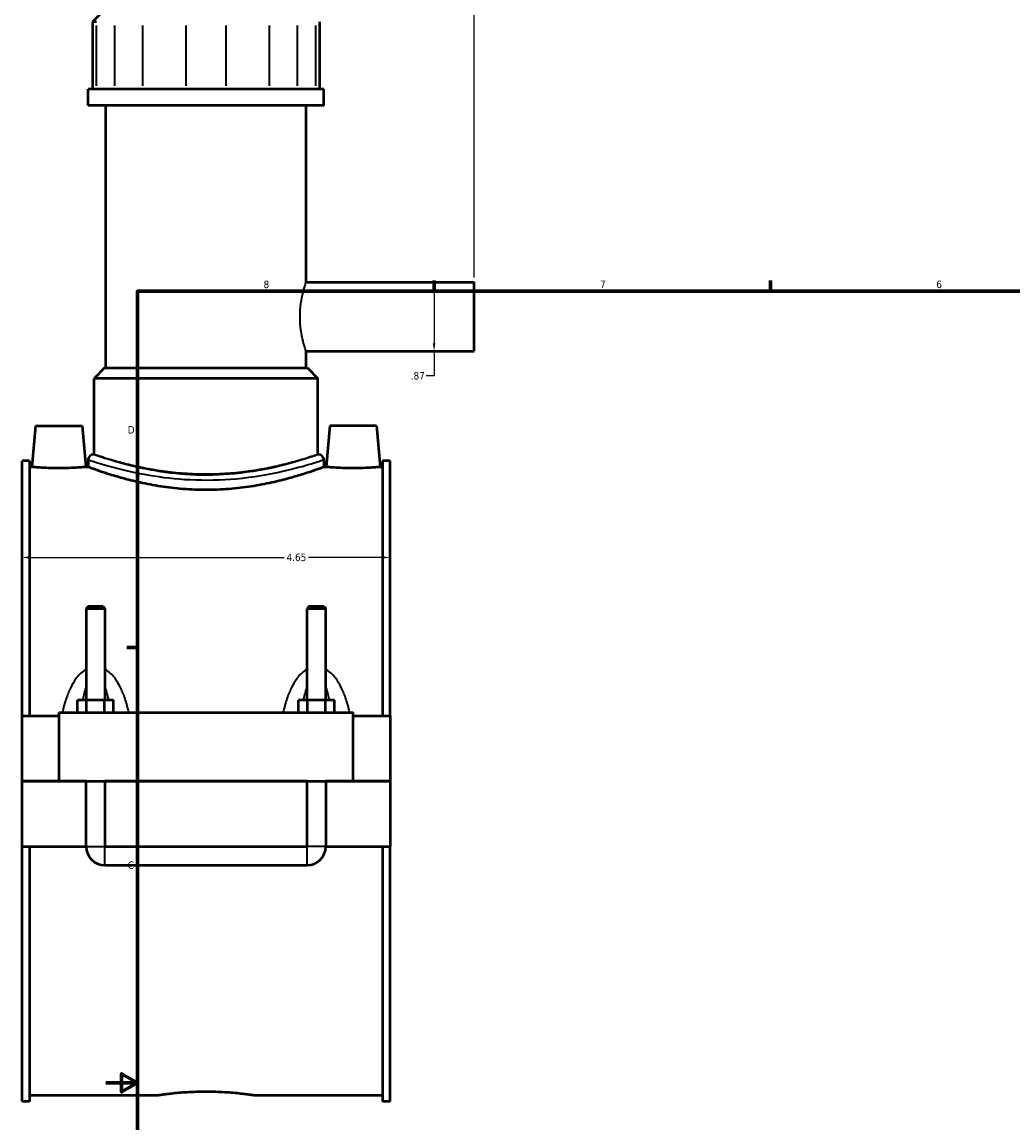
# Model space of a CAD drawing. Header units: inches. Extents: x -1 to 49.1, y -1.4 to 48.5.
# Tile 2 of 9: x -1 to 11.6, y 10.5 to 24.4. Entities that reach past the tile are written whole.
import ezdxf

# ---------------------------------------------------------------- set-up
doc = ezdxf.new("R2010")
doc.units = ezdxf.units.IN
doc.header["$MEASUREMENT"] = 0
for name, color, linetype, lineweight in [('Border (ANSI)', 7, 'Continuous', 70), ('Dimension (ANSI)', 7, 'Continuous', 25), ('Visible (ANSI)', 7, 'Continuous', 50), ('Visible Narrow (ANSI)', 7, 'Continuous', 35)]:
    doc.layers.add(name, color=color, linetype=linetype, lineweight=lineweight)
doc.styles.add('Note Text (ANSI)', font='tahoma.ttf')
doc.dimstyles.new('Default (ANSI)', dxfattribs={"dimtxt": 0.094488, "dimasz": 0.098425, "dimexe": 0.125, "dimexo": 0.0625, "dimgap": 0.031496, "dimtad": 0, "dimtih": 1, "dimtoh": 1, "dimrnd": 1e-08, "dimzin": 4, "dimdsep": 46, "dimtxsty": 'Note Text (ANSI)', "dimcen": 0.09, "dimdle": 0.393701, "dimclrd": 256, "dimclre": 256, "dimclrt": 5, "dimadec": 0, "dimazin": 1, "dimtfac": 1, "dimtofl": 0, "dimtmove": 0, "dimatfit": 3, "dimfxl": 1, "dimtolj": 1, "dimtzin": 4, "dimlwd": -1, "dimlwe": -1, "dimarcsym": 0})

# ---------------------------------------------------------------- blocks, each defined once
blk = doc.blocks.new('Borders Default Border')
at = {"layer": 'Border (ANSI)'}
for p, q in [((4.25, 21), (4.25, 21.134)), ((8.5, 21), (8.5, 21.134)), ((0.5, 16.5), (0.366, 16.5))]:
    blk.add_line(p, q, dxfattribs=at)
at = {"layer": 'Border (ANSI)', "flags": 128}
for points in [[(0.5, 1), (0.5, 21), (33.5, 21), (33.5, 1), (0.5, 1)], [(0.1, 11), (0.5, 11), (0.3, 11.115), (0.3, 10.885), (0.5, 11)]]:
    blk.add_lwpolyline(points, dxfattribs=at)
at = {"layer": 'Border (ANSI)', "color": 5, "true_color": 0x0000ff, "char_height": 0.0945, "attachment_point": 7, "style": 'Note Text (ANSI)'}
for s, insert in [('8', (2.094, 21.038)), ('7', (6.346, 21.04)), ('6', (10.595, 21.038)), ('D', (0.378, 19.203)), ('C', (0.378, 13.701))]:
    blk.add_mtext(s, dxfattribs=dict(at, insert=insert))
blk = doc.blocks.new('*D6')
at = {"layer": 'Defpoints', "color": 0, "transparency": 16777216}
for p in [(4.757, 25.9), (1.367, 25.088), (4.757, 21.113)]:
    blk.add_point(p, dxfattribs=at)
at = {"layer": 'Dimension (ANSI)', "transparency": 16777216}
for p, q in [((1.367, 25.151), (1.367, 26.025)), ((4.757, 21.176), (4.757, 26.025)), ((1.465, 25.9), (3.575, 25.9)), ((4.658, 25.9), (3.879, 25.9))]:
    blk.add_line(p, q, dxfattribs=at)
for points in [[(1.465, 25.917), (1.465, 25.884), (1.367, 25.9)], [(4.658, 25.917), (4.658, 25.884), (4.757, 25.9)]]:
    blk.add_solid(points, dxfattribs=at)
at = {"layer": 'Dimension (ANSI)', "color": 5, "transparency": 16777216, "insert": (3.607, 25.95), "char_height": 0.0945, "attachment_point": 1, "style": 'Note Text (ANSI)'}
blk.add_mtext('\\A1;3.39', dxfattribs=at)
blk = doc.blocks.new('*D7')
at = {"layer": 'Defpoints', "color": 0, "transparency": 16777216}
for p in [(3.692, 17.637), (-0.958, 17.248), (3.692, 17.248)]:
    blk.add_point(p, dxfattribs=at)
at = {"layer": 'Dimension (ANSI)', "transparency": 16777216}
for p, q in [((-0.86, 17.637), (2.354, 17.637)), ((3.593, 17.637), (2.66, 17.637))]:
    blk.add_line(p, q, dxfattribs=at)
for points in [[(-0.86, 17.654), (-0.86, 17.621), (-0.958, 17.637)], [(3.593, 17.654), (3.593, 17.621), (3.692, 17.637)]]:
    blk.add_solid(points, dxfattribs=at)
at = {"layer": 'Dimension (ANSI)', "color": 5, "transparency": 16777216, "insert": (2.385, 17.686), "char_height": 0.0945, "attachment_point": 1, "style": 'Note Text (ANSI)'}
blk.add_mtext('\\A1;4.65', dxfattribs=at)
blk = doc.blocks.new('*D9')
at = {"layer": 'Defpoints', "color": 0, "transparency": 16777216}
for p in [(4.037, 21.113), (4.037, 20.243), (4.249, 20.243)]:
    blk.add_point(p, dxfattribs=at)
at = {"layer": 'Dimension (ANSI)', "transparency": 16777216}
for p, q in [((4.249, 21.015), (4.249, 20.342)), ((4.249, 20.243), (4.249, 19.93)), ((4.249, 19.93), (4.15, 19.93))]:
    blk.add_line(p, q, dxfattribs=at)
for points in [[(4.232, 21.015), (4.265, 21.015), (4.249, 21.113)], [(4.232, 20.342), (4.265, 20.342), (4.249, 20.243)]]:
    blk.add_solid(points, dxfattribs=at)
at = {"layer": 'Dimension (ANSI)', "color": 5, "transparency": 16777216, "insert": (3.954, 19.98), "char_height": 0.0945, "attachment_point": 1, "style": 'Note Text (ANSI)'}
blk.add_mtext('\\A1;.87', dxfattribs=at)

msp = doc.modelspace()

# ---------------------------------------------------------------- linework, layer by layer
at = {"layer": 'Visible (ANSI)'}
for p, q in [((0.132, 24.6), (-0.067, 24.402)), ((-0.017, 24.402), (-0.067, 24.402)), ((-0.067, 24.402), (-0.067, 23.555)), ((2.801, 24.402), (2.801, 23.555)), ((2.855, 23.555), (-0.121, 23.555)), ((-0.121, 23.346), (-0.121, 23.555)), ((2.855, 23.346), (2.855, 23.555)), ((2.855, 23.346), (-0.121, 23.346)), ((0.102, 20.031), (0.102, 23.346)), ((2.632, 21.113), (2.632, 23.346)), ((2.632, 21.113), (4.757, 21.113)), ((4.757, 20.243), (4.757, 21.113)), ((2.632, 20.031), (2.632, 20.243)), ((2.632, 20.243), (4.757, 20.243)), ((0.085, 20.031), (-0.047, 19.898)), ((0.085, 20.031), (2.648, 20.031)), ((2.648, 20.031), (2.781, 19.898)), ((2.781, 19.898), (-0.047, 19.898)), ((-0.047, 18.938), (-0.047, 19.898)), ((2.781, 18.938), (2.781, 19.898)), ((-0.788, 19.299), (-0.834, 18.78)), ((-0.788, 19.299), (-0.198, 19.299)), ((-0.198, 19.299), (-0.152, 18.78)), ((2.932, 19.299), (2.886, 18.78)), ((3.522, 19.299), (2.932, 19.299)), ((3.522, 19.299), (3.568, 18.78)), ((-0.047, 18.938), (-0.055, 18.938)), ((2.789, 18.938), (2.781, 18.938)), ((-0.958, 15.638), (-0.958, 18.859)), ((-0.865, 18.859), (-0.958, 18.859)), ((-0.865, 18.859), (-0.865, 15.638)), ((-0.865, 18.78), (-0.834, 18.78)), ((-0.152, 18.78), (-0.121, 18.78)), ((-0.121, 18.872), (-0.121, 18.78)), ((2.855, 18.872), (2.855, 18.78)), ((2.855, 18.78), (2.886, 18.78)), ((3.568, 18.78), (3.599, 18.78)), ((3.599, 18.859), (3.599, 15.638)), ((3.692, 18.859), (3.599, 18.859)), ((3.692, 15.638), (3.692, 18.859)), ((-0.123, 17.018), (-0.146, 16.994)), ((-0.146, 16.994), (0.09, 16.994)), ((-0.146, 16.994), (-0.146, 15.835)), ((0.066, 17.018), (-0.123, 17.018)), ((0.066, 17.018), (0.09, 16.994)), ((0.09, 16.994), (0.09, 15.835)), ((2.667, 17.018), (2.644, 16.994)), ((2.644, 16.994), (2.88, 16.994)), ((2.644, 15.835), (2.644, 16.994)), ((2.856, 17.018), (2.667, 17.018)), ((2.856, 17.018), (2.88, 16.994)), ((2.88, 15.835), (2.88, 16.994)), ((-0.255, 15.677), (-0.255, 15.835)), ((-0.142, 15.835), (-0.255, 15.835)), ((-0.142, 15.677), (-0.142, 15.835)), ((0.085, 15.835), (-0.142, 15.835)), ((0.085, 15.677), (0.085, 15.835)), ((0.199, 15.835), (0.085, 15.835)), ((0.199, 15.677), (0.199, 15.835)), ((2.535, 15.677), (2.535, 15.835)), ((2.648, 15.835), (2.535, 15.835)), ((2.648, 15.677), (2.648, 15.835)), ((2.875, 15.835), (2.648, 15.835)), ((2.875, 15.677), (2.875, 15.835)), ((2.989, 15.835), (2.875, 15.835)), ((2.989, 15.677), (2.989, 15.835)), ((-0.958, 15.638), (-0.493, 15.638)), ((-0.958, 14.813), (-0.958, 15.638)), ((-0.493, 15.677), (-0.493, 14.813)), ((-0.493, 15.677), (3.227, 15.677)), ((3.227, 14.813), (3.227, 15.677)), ((3.227, 15.638), (3.692, 15.638)), ((3.692, 15.638), (3.692, 14.813)), ((-0.958, 14.813), (-0.493, 14.813)), ((-0.958, 13.984), (-0.958, 14.809)), ((-0.146, 14.809), (-0.958, 14.809)), ((-0.493, 14.813), (3.227, 14.813)), ((-0.146, 14.813), (-0.146, 14.809)), ((-0.146, 13.984), (-0.146, 14.809)), ((0.09, 14.813), (0.09, 14.809)), ((0.09, 14.809), (0.09, 13.984)), ((2.644, 14.809), (0.09, 14.809)), ((2.644, 14.809), (2.644, 14.813)), ((2.644, 13.984), (2.644, 14.809)), ((2.88, 14.809), (2.88, 14.813)), ((2.88, 14.809), (2.88, 13.984)), ((3.692, 14.809), (2.88, 14.809)), ((3.227, 14.813), (3.692, 14.813)), ((3.692, 14.809), (3.692, 13.984)), ((-0.958, 10.763), (-0.958, 13.984)), ((-0.958, 13.984), (-0.146, 13.984)), ((-0.865, 13.984), (-0.865, 10.763)), ((0.09, 13.984), (2.644, 13.984)), ((2.88, 13.984), (3.692, 13.984)), ((3.599, 13.984), (3.599, 10.763)), ((3.692, 10.763), (3.692, 13.984)), ((0.09, 13.748), (2.644, 13.748)), ((-0.865, 10.843), (0.75, 10.843)), ((1.984, 10.843), (3.599, 10.843)), ((-0.865, 10.763), (-0.958, 10.763)), ((3.692, 10.763), (3.599, 10.763))]:
    msp.add_line(p, q, dxfattribs=at)
for centre, radius, start, end in [((-0.055, 18.872), 0.0661, 90, 180), ((2.789, 18.872), 0.0661, 0, 90), ((0.09, 13.984), 0.236, 180, 270), ((2.644, 13.984), 0.236, 270, 0)]:
    msp.add_arc(centre, radius, start, end, dxfattribs=at)
for points, knots in [([(-0.152, 18.78), (-0.152, 18.78), (-0.161, 18.779), (-0.196, 18.776), (-0.222, 18.774), (-0.282, 18.77), (-0.32, 18.768), (-0.405, 18.766), (-0.45, 18.765), (-0.536, 18.765), (-0.582, 18.766), (-0.666, 18.768), (-0.704, 18.77), (-0.765, 18.774), (-0.791, 18.776), (-0.825, 18.779), (-0.834, 18.78), (-0.834, 18.78)], [1.307237, 1.307237, 1.307237, 1.307237, 1.633904, 1.633904, 1.960572, 1.960572, 2.287523, 2.287523, 2.614474, 2.614474, 2.941426, 2.941426, 3.268377, 3.268377, 3.595044, 3.595044, 3.921712, 3.921712, 3.921712, 3.921712]), ([(2.855, 18.78), (2.855, 18.78), (2.846, 18.776), (2.808, 18.762), (2.779, 18.751), (2.703, 18.725), (2.655, 18.709), (2.546, 18.674), (2.485, 18.656), (2.354, 18.619), (2.279, 18.601), (2.118, 18.565), (2.03, 18.548), (1.847, 18.52), (1.752, 18.509), (1.559, 18.494), (1.461, 18.49), (1.272, 18.49), (1.175, 18.494), (0.982, 18.509), (0.886, 18.52), (0.703, 18.548), (0.616, 18.565), (0.454, 18.601), (0.38, 18.619), (0.249, 18.656), (0.187, 18.674), (0.078, 18.709), (0.031, 18.725), (-0.045, 18.751), (-0.074, 18.762), (-0.112, 18.776), (-0.121, 18.78), (-0.121, 18.78)], [5.757008, 5.757008, 5.757008, 5.757008, 6.476358, 6.476358, 7.195709, 7.195709, 7.915059, 7.915059, 8.634409, 8.634409, 9.354311, 9.354311, 10.074212, 10.074212, 10.794114, 10.794114, 11.514016, 11.514016, 12.233917, 12.233917, 12.953819, 12.953819, 13.67372, 13.67372, 14.393622, 14.393622, 15.112972, 15.112972, 15.832323, 15.832323, 16.551673, 16.551673, 17.271023, 17.271023, 17.271023, 17.271023]), ([(3.568, 18.78), (3.568, 18.78), (3.559, 18.779), (3.524, 18.776), (3.498, 18.774), (3.438, 18.77), (3.4, 18.768), (3.315, 18.766), (3.27, 18.765), (3.227, 18.765), (3.184, 18.765), (3.138, 18.766), (3.054, 18.768), (3.016, 18.77), (2.955, 18.774), (2.929, 18.776), (2.895, 18.779), (2.886, 18.78), (2.886, 18.78)], [3.921712, 3.921712, 3.921712, 3.921712, 4.248379, 4.248379, 4.575046, 4.575046, 4.901997, 4.901997, 5.228949, 5.228949, 5.228949, 5.5559, 5.5559, 5.882851, 5.882851, 6.209519, 6.209519, 6.536186, 6.536186, 6.536186, 6.536186]), ([(0.75, 10.843), (0.75, 10.843), (0.753, 10.843), (0.769, 10.846), (0.781, 10.847), (0.812, 10.852), (0.832, 10.855), (0.877, 10.86), (0.903, 10.864), (0.958, 10.87), (0.989, 10.873), (1.056, 10.879), (1.092, 10.881), (1.168, 10.886), (1.208, 10.888), (1.288, 10.89), (1.328, 10.891), (1.406, 10.891), (1.446, 10.89), (1.526, 10.888), (1.565, 10.886), (1.641, 10.881), (1.678, 10.879), (1.745, 10.873), (1.776, 10.87), (1.831, 10.864), (1.856, 10.86), (1.902, 10.855), (1.921, 10.852), (1.953, 10.847), (1.965, 10.846), (1.98, 10.843), (1.984, 10.843), (1.984, 10.843)], [2.366712, 2.366712, 2.366712, 2.366712, 2.662549, 2.662549, 2.958385, 2.958385, 3.254221, 3.254221, 3.550057, 3.550057, 3.845899, 3.845899, 4.141741, 4.141741, 4.437583, 4.437583, 4.733425, 4.733425, 5.029267, 5.029267, 5.325109, 5.325109, 5.620951, 5.620951, 5.916793, 5.916793, 6.212629, 6.212629, 6.508465, 6.508465, 6.804301, 6.804301, 7.100137, 7.100137, 7.100137, 7.100137])]:
    msp.add_open_spline(points, degree=3, knots=knots, dxfattribs=at)
at = {"layer": 'Visible Narrow (ANSI)'}
for p, q in [((-0.017, 23.597), (-0.017, 24.359)), ((0.21, 24.359), (0.21, 23.597)), ((0.568, 23.597), (0.568, 24.359)), ((1.114, 24.359), (1.114, 23.597)), ((1.62, 23.597), (1.62, 24.359)), ((2.166, 24.359), (2.166, 23.597)), ((2.524, 23.597), (2.524, 24.359)), ((2.75, 24.359), (2.75, 23.597)), ((-0.145, 13.984), (0.088, 13.984)), ((0.09, 13.75), (0.09, 13.983)), ((2.644, 13.75), (2.644, 13.983)), ((2.878, 13.984), (2.645, 13.984))]:
    msp.add_line(p, q, dxfattribs=at)
for points, knots in [([(2.632, 20.243), (2.632, 20.243), (2.628, 20.254), (2.614, 20.299), (2.603, 20.332), (2.584, 20.409), (2.574, 20.458), (2.559, 20.565), (2.555, 20.623), (2.555, 20.733), (2.559, 20.792), (2.574, 20.899), (2.584, 20.947), (2.603, 21.024), (2.614, 21.058), (2.628, 21.102), (2.632, 21.113), (2.632, 21.113)], [1.679896, 1.679896, 1.679896, 1.679896, 2.099759, 2.099759, 2.519622, 2.519622, 2.939707, 2.939707, 3.359792, 3.359792, 3.779877, 3.779877, 4.199963, 4.199963, 4.619825, 4.619825, 5.039688, 5.039688, 5.039688, 5.039688]), ([(2.789, 18.938), (2.789, 18.938), (2.786, 18.937), (2.759, 18.928), (2.71, 18.91), (2.551, 18.859), (2.434, 18.824), (2.133, 18.751), (1.939, 18.715), (1.551, 18.677), (1.36, 18.672), (1, 18.691), (0.832, 18.712), (0.519, 18.769), (0.377, 18.804), (0.127, 18.875), (0.029, 18.909), (-0.043, 18.934), (-0.055, 18.938), (-0.055, 18.938)], [17.256123, 17.256123, 17.256123, 17.256123, 17.685432, 17.685432, 18.967156, 18.967156, 20.408642, 20.408642, 22.065775, 22.065775, 23.501924, 23.501924, 24.847355, 24.847355, 26.270964, 26.270964, 27.941283, 27.941283, 28.760193, 28.760193, 28.760193, 28.760193]), ([(2.781, 18.938), (2.781, 18.938), (2.772, 18.935), (2.736, 18.923), (2.708, 18.914), (2.636, 18.891), (2.591, 18.877), (2.487, 18.847), (2.429, 18.831), (2.304, 18.8), (2.234, 18.784), (2.08, 18.753), (1.997, 18.739), (1.823, 18.714), (1.732, 18.705), (1.549, 18.692), (1.456, 18.689), (1.277, 18.689), (1.185, 18.692), (1.002, 18.705), (0.911, 18.714), (0.737, 18.739), (0.654, 18.753), (0.5, 18.784), (0.43, 18.8), (0.305, 18.831), (0.246, 18.847), (0.143, 18.877), (0.098, 18.891), (0.025, 18.914), (-0.002, 18.923), (-0.038, 18.935), (-0.047, 18.938), (-0.047, 18.938)], [5.458873, 5.458873, 5.458873, 5.458873, 6.141054, 6.141054, 6.823236, 6.823236, 7.505417, 7.505417, 8.187599, 8.187599, 8.870135, 8.870135, 9.552672, 9.552672, 10.235209, 10.235209, 10.917746, 10.917746, 11.600282, 11.600282, 12.282819, 12.282819, 12.965356, 12.965356, 13.647893, 13.647893, 14.330074, 14.330074, 15.012256, 15.012256, 15.694437, 15.694437, 16.376618, 16.376618, 16.376618, 16.376618]), ([(-0.121, 18.872), (-0.121, 18.872), (-0.109, 18.868), (-0.033, 18.843), (0.069, 18.81), (0.331, 18.74), (0.48, 18.705), (0.807, 18.65), (0.983, 18.629), (1.359, 18.611), (1.559, 18.615), (1.966, 18.652), (2.168, 18.688), (2.484, 18.76), (2.606, 18.794), (2.773, 18.845), (2.824, 18.862), (2.852, 18.871), (2.855, 18.872), (2.855, 18.872)], [-28.760193, -28.760193, -28.760193, -28.760193, -27.941283, -27.941283, -26.270964, -26.270964, -24.847355, -24.847355, -23.501924, -23.501924, -22.065775, -22.065775, -20.408642, -20.408642, -18.967156, -18.967156, -17.685432, -17.685432, -17.256123, -17.256123, -17.256123, -17.256123]), ([(-0.146, 16.225), (-0.153, 16.221), (-0.159, 16.218), (-0.188, 16.199), (-0.209, 16.181), (-0.246, 16.144), (-0.262, 16.124), (-0.3, 16.072), (-0.32, 16.039), (-0.36, 15.96), (-0.379, 15.913), (-0.415, 15.811), (-0.43, 15.756), (-0.445, 15.692), (-0.447, 15.685), (-0.449, 15.677)], [-2.36167, -2.36167, -2.36167, -2.36167, -2.304165, -2.304165, -2.099394, -2.099394, -1.90878, -1.90878, -1.623189, -1.623189, -1.251919, -1.251919, -0.83598, -0.83598, -0.781638, -0.781638, -0.781638, -0.781638]), ([(0.392, 15.677), (0.391, 15.685), (0.389, 15.692), (0.374, 15.756), (0.358, 15.811), (0.323, 15.913), (0.304, 15.96), (0.263, 16.039), (0.244, 16.072), (0.206, 16.124), (0.19, 16.144), (0.153, 16.181), (0.132, 16.199), (0.103, 16.218), (0.097, 16.221), (0.09, 16.225)], [-4.568716, -4.568716, -4.568716, -4.568716, -4.514374, -4.514374, -4.098436, -4.098436, -3.727166, -3.727166, -3.441574, -3.441574, -3.250961, -3.250961, -3.04619, -3.04619, -2.988684, -2.988684, -2.988684, -2.988684]), ([(2.644, 16.225), (2.637, 16.221), (2.631, 16.218), (2.602, 16.199), (2.581, 16.181), (2.544, 16.144), (2.528, 16.124), (2.49, 16.072), (2.47, 16.039), (2.43, 15.96), (2.411, 15.913), (2.375, 15.811), (2.36, 15.756), (2.345, 15.692), (2.343, 15.685), (2.341, 15.677)], [-2.36167, -2.36167, -2.36167, -2.36167, -2.304165, -2.304165, -2.099394, -2.099394, -1.908781, -1.908781, -1.623189, -1.623189, -1.251919, -1.251919, -0.83598, -0.83598, -0.781638, -0.781638, -0.781638, -0.781638]), ([(3.182, 15.677), (3.181, 15.685), (3.179, 15.692), (3.164, 15.756), (3.148, 15.811), (3.113, 15.913), (3.094, 15.96), (3.053, 16.039), (3.034, 16.072), (2.996, 16.124), (2.98, 16.144), (2.943, 16.181), (2.922, 16.199), (2.893, 16.218), (2.887, 16.221), (2.88, 16.225)], [-4.568716, -4.568716, -4.568716, -4.568716, -4.514374, -4.514374, -4.098435, -4.098435, -3.727166, -3.727166, -3.441574, -3.441574, -3.250961, -3.250961, -3.04619, -3.04619, -2.988684, -2.988684, -2.988684, -2.988684]), ([(-0.19, 15.835), (-0.185, 15.859), (-0.18, 15.882), (-0.166, 15.936), (-0.157, 15.966), (-0.146, 15.994)], [1.4156837, 1.4156837, 1.4156837, 1.4156837, 1.6231886, 1.6231886, 1.9038075, 1.9038075, 1.9038075, 1.9038075]), ([(0.09, 15.994), (0.1, 15.966), (0.109, 15.936), (0.124, 15.882), (0.129, 15.859), (0.134, 15.835)], [3.4465472, 3.4465472, 3.4465472, 3.4465472, 3.7271661, 3.7271661, 3.9346709, 3.9346709, 3.9346709, 3.9346709]), ([(2.6, 15.835), (2.605, 15.859), (2.61, 15.882), (2.624, 15.936), (2.633, 15.966), (2.644, 15.994)], [1.4156837, 1.4156837, 1.4156837, 1.4156837, 1.6231887, 1.6231887, 1.9038075, 1.9038075, 1.9038075, 1.9038075]), ([(2.88, 15.994), (2.89, 15.966), (2.899, 15.936), (2.914, 15.882), (2.919, 15.859), (2.924, 15.835)], [3.4465472, 3.4465472, 3.4465472, 3.4465472, 3.727166, 3.727166, 3.9346709, 3.9346709, 3.9346709, 3.9346709])]:
    msp.add_open_spline(points, degree=3, knots=knots, dxfattribs=at)

# ---------------------------------------------------------------- block references
msp.add_blockref('Borders Default Border', (0, 0))

# ---------------------------------------------------------------- dimensions: what is measured, and where the dimension line sits
at = {"layer": 'Dimension (ANSI)'}
for base, p1, p2, angle, override, picture, middle in [((4.757, 25.9), (1.367, 25.088), (4.757, 21.113), 180, {"dimgap": 0.031496, "dimtih": 0, "dimtoh": 0, "dimdec": 2, "dimtol": 0, "dimlim": 0, "dimtp": 0, "dimtm": 0, "dimtdec": 2, "dimatfit": 1}, '*D6', (3.727, 25.9)), ((4.249, 20.243), (4.037, 21.113), (4.037, 20.243), 270, {"dimgap": 0.031496, "dimdec": 2, "dimse1": 1, "dimse2": 1, "dimtol": 0, "dimlim": 0, "dimtp": 0, "dimtm": 0, "dimtdec": 2, "dimatfit": 2}, '*D9', (4.037, 19.93)), ((3.692, 17.637), (-0.958, 17.248), (3.692, 17.248), 180, {"dimgap": 0.031496, "dimtih": 0, "dimtoh": 0, "dimdec": 2, "dimse1": 1, "dimse2": 1, "dimtol": 0, "dimlim": 0, "dimtp": 0, "dimtm": 0, "dimtdec": 2, "dimatfit": 1}, '*D7', (2.507, 17.637))]:
    dim = msp.add_linear_dim(base=base, p1=p1, p2=p2, angle=angle, dimstyle='Default (ANSI)', override=override, dxfattribs=at)
    dim.commit()
    dim.dimension.update_dxf_attribs({"geometry": picture, "text_midpoint": middle, "dimtype": 160})

doc.saveas('drawing.dxf')
